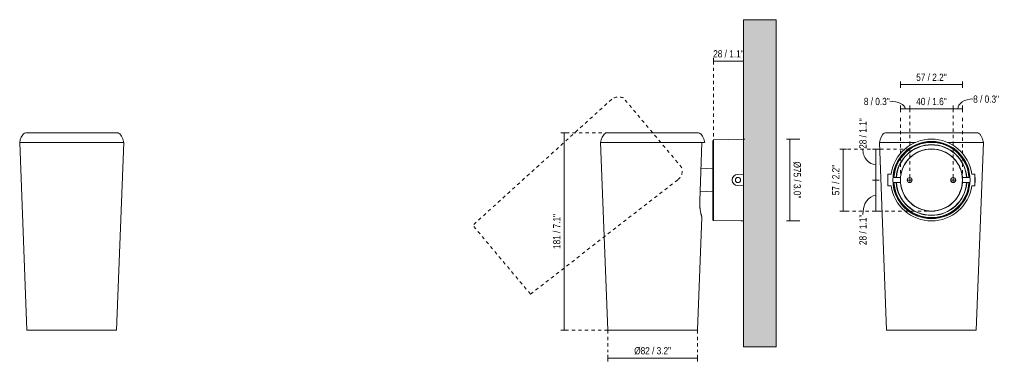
# Model space of a CAD drawing. Header units: millimetres. Extents: x -6624 to -5721, y -2226 to 450.
# Tile 2 of 2: x -6624 to -5721, y 130 to 450. Entities that reach past the tile are written whole.
import ezdxf

# ---------------------------------------------------------------- set-up
doc = ezdxf.new("R2010")
doc.units = ezdxf.units.MM
doc.linetypes.add('Dash', pattern=[6, 3, -3])
doc.linetypes.add('Hidden', pattern=[7.14375, 4.7625, -2.38125])
for name, color, linetype, lineweight in [('Cotas', 7, 'Continuous', 9), ('Cotas-3', 7, 'Continuous', 9), ('Lighthing Fixture Detail Wide Black', 7, 'Continuous', 20), ('Lighthing Fixture Dim Black SOL', 7, 'Continuous', 9), ('Luminarias', 7, 'Continuous', 20), ('Muros', 7, 'Continuous', 9)]:
    doc.layers.add(name, color=color, linetype=linetype, lineweight=lineweight)
doc.layers.add('Lighthing Fixture Dim Grey Dash', color=7, linetype='Dash', lineweight=9, true_color=0xd2d2d2)
doc.styles.add('Arial Narrow', font='ARIALN.TTF', dxfattribs={"height": 6.6})
doc.dimstyles.new('FARO_-_2_2mm_Arial_Narrow_mm_Inch_Left', dxfattribs={"dimscale": 304.8, "dimtxt": 6.754644, "dimasz": 0, "dimexe": 0.009843, "dimexo": 0.0625, "dimgap": 0.004921, "dimtad": 1, "dimdec": 0, "dimzin": 0, "dimdsep": 46, "dimtxsty": 'Arial Narrow', "dimblk1": 'NONE', "dimblk2": 'NONE', "dimsah": 1, "dimcen": 0.09, "dimadec": 0, "dimazin": 0, "dimtfac": 1, "dimtdec": 4, "dimtix": 1, "dimtmove": 0, "dimatfit": 3, "dimfxl": 0.009843, "dimfxlon": 1, "dimtvp": 1, "dimtolj": 1, "dimtzin": 0, "dimarcsym": 2})
doc.dimstyles.new('FARO_-_2_2mm_Arial_Narrow_mm_Inch_Left_1', dxfattribs={"dimscale": 304.8, "dimtxt": 6.754644, "dimasz": 0, "dimexe": 0.009843, "dimexo": 0.0625, "dimgap": 0.004921, "dimtad": 1, "dimdec": 0, "dimzin": 0, "dimdsep": 46, "dimtxsty": 'Arial Narrow', "dimblk1": 'NONE', "dimblk2": 'NONE', "dimsah": 1, "dimcen": 0.09, "dimadec": 0, "dimazin": 0, "dimtfac": 1, "dimtdec": 4, "dimtix": 1, "dimtmove": 1, "dimatfit": 3, "dimfxl": 0.009843, "dimfxlon": 1, "dimtvp": 1, "dimtolj": 1, "dimtzin": 0, "dimarcsym": 2})
doc.dimstyles.new('FARO_-_2_2mm_Arial_Narrow_mm_Inch_Left_2', dxfattribs={"dimscale": 304.8, "dimtxt": 6.754644, "dimasz": 0, "dimexe": 0.009843, "dimexo": 0.0625, "dimgap": 0.004921, "dimtad": 1, "dimdec": 0, "dimzin": 0, "dimdsep": 46, "dimtxsty": 'Arial Narrow', "dimblk1": 'NONE', "dimblk2": 'NONE', "dimsah": 1, "dimcen": 0.09, "dimadec": 0, "dimazin": 0, "dimtfac": 1, "dimtdec": 4, "dimtix": 1, "dimtmove": 1, "dimatfit": 3, "dimfxl": 0.009843, "dimfxlon": 1, "dimtvp": 1, "dimtolj": 1, "dimtzin": 0, "dimarcsym": 2})
doc.dimstyles.new('FARO_-_2_2mm_Arial_Narrow_mm_Inch_Left_3', dxfattribs={"dimscale": 304.8, "dimtxt": 6.754644, "dimasz": 0, "dimexe": 0.009843, "dimexo": 0.0625, "dimgap": 0.004921, "dimtad": 1, "dimdec": 0, "dimzin": 0, "dimdsep": 46, "dimtxsty": 'Arial Narrow', "dimblk1": 'NONE', "dimblk2": 'NONE', "dimsah": 1, "dimcen": 0.09, "dimadec": 0, "dimazin": 0, "dimtfac": 1, "dimtdec": 4, "dimtix": 1, "dimtmove": 1, "dimatfit": 3, "dimfxl": 0.009843, "dimfxlon": 1, "dimtvp": 1, "dimtolj": 1, "dimtzin": 0, "dimarcsym": 2})
doc.dimstyles.new('FARO_-_2_2mm_Arial_Narrow_mm_Inch_Right', dxfattribs={"dimscale": 304.8, "dimtxt": 6.754644, "dimasz": 0, "dimexe": 0.029528, "dimexo": 0.0625, "dimgap": 0.004921, "dimtad": 1, "dimdec": 0, "dimzin": 0, "dimdsep": 46, "dimtxsty": 'Arial Narrow', "dimblk1": 'NONE', "dimblk2": 'NONE', "dimsah": 1, "dimcen": 0.09, "dimadec": 0, "dimazin": 0, "dimtfac": 1, "dimtdec": 4, "dimtix": 1, "dimtmove": 0, "dimatfit": 3, "dimfxl": 0.009843, "dimfxlon": 1, "dimtvp": 1, "dimtolj": 1, "dimtzin": 0, "dimarcsym": 2})

# ---------------------------------------------------------------- blocks, each defined once
blk = doc.blocks.new('puk_85_projector - 43722 STAN White projector-529305-Alzado_PDF')
at = {"layer": 'Luminarias'}
for p, q in [((-6534.77, 346.3), (-6618.22, 346.3)), ((-6609.44, 346.37), (-6609.44, 346.3)), ((-6609.44, 346.37), (-6604.71, 346.37)), ((-6604.71, 346.37), (-6604.08, 346.37)), ((-6604.08, 346.3), (-6604.08, 346.37)), ((-6579.18, 346.37), (-6579.18, 346.3)), ((-6579.18, 346.37), (-6576.5, 346.37)), ((-6576.5, 346.37), (-6573.81, 346.37)), ((-6573.81, 346.3), (-6573.81, 346.37)), ((-6548.89, 346.37), (-6548.89, 346.3)), ((-6548.89, 346.37), (-6548.27, 346.37)), ((-6548.27, 346.37), (-6543.53, 346.37)), ((-6543.53, 346.3), (-6543.53, 346.37)), ((-6535.36, 346.3), (-6535.34, 346.3)), ((-6534.58, 346.3), (-6533.95, 346.18)), ((-6624.26, 337.31), (-6617.67, 165.31)), ((-6528.74, 337.31), (-6624.26, 337.31)), ((-6535.32, 165.31), (-6528.74, 337.31)), ((-6617.67, 165.31), (-6535.32, 165.31))]:
    blk.add_line(p, q, dxfattribs=at)
at = {"layer": 'Luminarias', "flags": 128}
for points in [[(-6624.26, 337.31), (-6623.71, 339.82), (-6622.76, 342.2), (-6621.42, 344.38), (-6620.75, 345.22)], [(-6620.75, 345.22), (-6619.86, 345.94), (-6618.76, 346.28), (-6618.41, 346.3)], [(-6534.58, 346.3), (-6534.8, 346.3), (-6535.44, 346.3), (-6536.52, 346.3), (-6538, 346.3), (-6539.88, 346.3), (-6542.14, 346.3), (-6544.76, 346.3), (-6547.7, 346.3), (-6550.94, 346.3), (-6554.44, 346.3), (-6558.18, 346.3), (-6562.1, 346.3), (-6566.17, 346.3), (-6570.34, 346.3), (-6574.59, 346.3), (-6578.85, 346.3), (-6583.08, 346.3), (-6587.25, 346.3), (-6591.31, 346.3), (-6595.21, 346.3), (-6598.92, 346.3), (-6602.4, 346.3), (-6605.61, 346.3), (-6608.52, 346.3), (-6611.1, 346.3), (-6613.32, 346.3), (-6615.16, 346.3), (-6616.61, 346.3), (-6617.63, 346.3), (-6618.24, 346.3), (-6618.41, 346.3)], [(-6618.41, 346.3), (-6618.19, 346.3), (-6618.06, 346.3)], [(-6534.96, 346.3), (-6534.76, 346.3), (-6534.58, 346.3)], [(-6533.85, 346.16), (-6533.45, 346.09), (-6532.48, 345.47), (-6532.24, 345.22)], [(-6532.24, 345.22), (-6530.75, 343.14), (-6529.63, 340.83), (-6528.91, 338.37), (-6528.74, 337.31)]]:
    blk.add_lwpolyline(points, dxfattribs=at)
blk = doc.blocks.new('puk_85_projector - 43722 STAN White projector-529305-Lateral_PDF')
at = {"layer": 'Luminarias'}
for p, q in [((-3332.24, 346.3), (-3373.96, 346.3)), ((-3372.86, 346.37), (-3372.86, 346.3)), ((-3372.86, 346.37), (-3367.49, 346.37)), ((-3367.49, 346.3), (-3367.49, 346.37)), ((-3290.51, 346.3), (-3332.24, 346.3)), ((-3311.75, 346.37), (-3311.75, 346.3)), ((-3311.75, 346.37), (-3307.34, 346.37)), ((-3307.34, 346.37), (-3306.38, 346.37)), ((-3306.38, 346.3), (-3306.38, 346.37)), ((-3306.38, 346.37), (-3306.37, 346.37)), ((-3380, 337.31), (-3373.41, 165.31)), ((-3332.24, 337.31), (-3380, 337.31)), ((-3287.21, 337.31), (-3332.24, 337.31)), ((-3284.51, 337.31), (-3287.21, 337.31)), ((-3248.96, 340.49), (-3276.47, 340.01)), ((-3276.47, 265.99), (-3276.47, 340.01)), ((-3276.96, 313.87), (-3288.04, 313.29)), ((-3248.96, 308.4), (-3254.24, 308.13)), ((-3288.75, 292.75), (-3276.96, 292.13)), ((-3254.24, 297.87), (-3248.96, 297.6)), ((-3291.06, 165.31), (-3287.09, 269.03)), ((-3276.47, 265.99), (-3276.7, 266.18)), ((-3276.47, 265.99), (-3248.96, 265.51)), ((-3373.41, 165.31), (-3332.24, 165.31)), ((-3332.24, 165.31), (-3291.06, 165.31))]:
    blk.add_line(p, q, dxfattribs=at)
at = {"layer": 'Luminarias', "flags": 128}
for points in [[(-3380, 337.31), (-3379.45, 339.82), (-3378.5, 342.2), (-3377.16, 344.38), (-3376.49, 345.22)], [(-3376.49, 345.22), (-3375.6, 345.94), (-3374.5, 346.28), (-3374.15, 346.3)], [(-3332.24, 346.3), (-3336.49, 346.3), (-3340.7, 346.3), (-3344.82, 346.3), (-3348.82, 346.3), (-3352.64, 346.3), (-3356.25, 346.3), (-3359.61, 346.3), (-3362.69, 346.3), (-3365.46, 346.3), (-3367.88, 346.3), (-3369.94, 346.3), (-3371.6, 346.3), (-3372.86, 346.3), (-3373.7, 346.3), (-3374.11, 346.3), (-3374.15, 346.3)], [(-3374.15, 346.3), (-3373.93, 346.3), (-3373.29, 346.3), (-3373.16, 346.3)], [(-3367.16, 346.3), (-3366.59, 346.3), (-3363.97, 346.3), (-3361.03, 346.3), (-3357.79, 346.3), (-3354.29, 346.3), (-3350.55, 346.3), (-3346.63, 346.3), (-3342.56, 346.3), (-3338.39, 346.3), (-3334.15, 346.3), (-3332.24, 346.3)], [(-3332.24, 346.3), (-3327.98, 346.3), (-3323.77, 346.3), (-3319.65, 346.3), (-3315.65, 346.3), (-3312.1, 346.3)], [(-3290.32, 346.3), (-3290.54, 346.3), (-3291.18, 346.3), (-3292.26, 346.3), (-3293.74, 346.3), (-3295.62, 346.3), (-3297.88, 346.3), (-3300.5, 346.3), (-3303.44, 346.3), (-3306.68, 346.3), (-3310.18, 346.3), (-3313.92, 346.3), (-3317.84, 346.3), (-3321.91, 346.3), (-3326.08, 346.3), (-3330.32, 346.3), (-3332.24, 346.3)], [(-3306.1, 346.3), (-3304.86, 346.3), (-3301.78, 346.3), (-3299.01, 346.3), (-3296.59, 346.3), (-3294.54, 346.3), (-3292.87, 346.3), (-3291.61, 346.3), (-3290.77, 346.3), (-3290.36, 346.3), (-3290.32, 346.3)], [(-3290.32, 346.3), (-3289.19, 346.09), (-3288.22, 345.47), (-3287.98, 345.22)], [(-3287.98, 345.22), (-3286.49, 343.14), (-3285.37, 340.83), (-3284.65, 338.37), (-3284.48, 337.31)], [(-3289.05, 284.02), (-3288.13, 310.67), (-3287.21, 337.31)], [(-3276.96, 339.36), (-3276.96, 339.15), (-3276.96, 338.5), (-3276.96, 337.43), (-3276.96, 335.95), (-3276.96, 334.08), (-3276.96, 331.84), (-3276.96, 329.25), (-3276.96, 326.35), (-3276.96, 323.18), (-3276.96, 319.76), (-3276.96, 316.15), (-3276.96, 312.38), (-3276.96, 308.49), (-3276.96, 304.54), (-3276.96, 300.58), (-3276.96, 296.64), (-3276.96, 292.77), (-3276.96, 289.03), (-3276.96, 285.46), (-3276.96, 282.09), (-3276.96, 278.98), (-3276.96, 276.15), (-3276.96, 273.63), (-3276.96, 271.47), (-3276.96, 269.69), (-3276.96, 268.3), (-3276.96, 267.32), (-3276.96, 266.77), (-3276.96, 266.64)], [(-3276.8, 339.74), (-3276.75, 339.84), (-3276.47, 340.01)], [(-3276.72, 266.19), (-3276.88, 266.32), (-3276.9, 266.39)]]:
    blk.add_lwpolyline(points, dxfattribs=at)
at = {"layer": 'Luminarias'}
for centre, radius, start, end in [((-3254.24, 303), 5.13, 90, 270), ((-3253.95, 303), 2.38, 0, 180), ((-3253.95, 303), 2.38, 180, 0)]:
    blk.add_arc(centre, radius, start, end, dxfattribs=at)
for points, knots in [([(-3255.82, 307.88), (-3255.88, 307.86), (-3256.03, 307.81), (-3256.18, 307.75), (-3256.27, 307.71)], [0.09986388, 0.09986388, 0.09986388, 0.09986388, 0.11111111, 0.12977578, 0.12977578, 0.12977578, 0.12977578]), ([(-3259.25, 304.07), (-3259.26, 304.01), (-3259.29, 303.85), (-3259.32, 303.69), (-3259.33, 303.59)], [0.43323098, 0.43323098, 0.43323098, 0.43323098, 0.44444444, 0.46307232, 0.46307232, 0.46307232, 0.46307232]), ([(-3259.33, 302.41), (-3259.32, 302.31), (-3259.29, 302.15), (-3259.26, 301.99), (-3259.25, 301.93)], [0.53693646, 0.53693646, 0.53693646, 0.53693646, 0.55555556, 0.56678874, 0.56678874, 0.56678874, 0.56678874]), ([(-3257.3, 307.11), (-3257.38, 307.05), (-3257.5, 306.96), (-3257.62, 306.85), (-3257.67, 306.81)], [0.20355691, 0.20355691, 0.20355691, 0.20355691, 0.22222222, 0.23348298, 0.23348298, 0.23348298, 0.23348298]), ([(-3257.67, 299.19), (-3257.63, 299.15), (-3257.5, 299.05), (-3257.38, 298.95), (-3257.3, 298.89)], [0.76654802, 0.76654802, 0.76654802, 0.76654802, 0.77777778, 0.79641082, 0.79641082, 0.79641082, 0.79641082]), ([(-3256.27, 298.29), (-3256.18, 298.25), (-3256.03, 298.19), (-3255.88, 298.14), (-3255.82, 298.12)], [0.87027405, 0.87027405, 0.87027405, 0.87027405, 0.88888889, 0.90013972, 0.90013972, 0.90013972, 0.90013972]), ([(-3287.1, 269.02), (-3287.1, 269.02), (-3287.12, 269.14), (-3287.23, 269.52), (-3287.35, 269.91), (-3287.49, 270.42), (-3287.64, 271.02), (-3287.8, 271.72), (-3288, 272.52), (-3288.19, 273.4), (-3288.36, 274.36), (-3288.53, 275.4), (-3288.7, 276.5), (-3288.85, 277.65), (-3288.99, 279.27), (-3289.08, 281.39), (-3289.07, 283.14), (-3289.05, 284.02)], [-0.5, -0.5, -0.5, -0.5, -0.4444444, -0.4166667, -0.3888889, -0.3611111, -0.3333333, -0.3055556, -0.2777778, -0.25, -0.2222222, -0.1944444, -0.1666667, -0.1388889, -0.1111111, -0.0555556, 0, 0, 0, 0])]:
    blk.add_open_spline(points, degree=3, knots=knots, dxfattribs=at)
blk.add_open_spline([(-3287.1, 269.05), (-3287.1, 269.03), (-3287.1, 269.02), (-3287.1, 269.02)], degree=3, dxfattribs=at)
blk = doc.blocks.new('puk_85_projector - 43722 STAN White projector-529305-Alzado_PDF Fixing')
at = {"layer": 'Luminarias', "color": 254, "lineweight": 9, "true_color": 0xeaeaea}
for p, q in [((6618.22, 346.3), (6534.77, 346.3)), ((6543.53, 346.37), (6543.53, 346.3)), ((6543.53, 346.37), (6544.16, 346.37)), ((6544.16, 346.37), (6548.89, 346.37)), ((6548.89, 346.3), (6548.89, 346.37)), ((6573.81, 346.37), (6573.81, 346.3)), ((6573.81, 346.37), (6576.5, 346.37)), ((6576.5, 346.37), (6579.18, 346.37)), ((6579.18, 346.3), (6579.18, 346.37)), ((6604.08, 346.37), (6604.08, 346.3)), ((6604.08, 346.37), (6608.81, 346.37)), ((6608.81, 346.37), (6609.44, 346.37)), ((6609.44, 346.3), (6609.44, 346.37)), ((6618.41, 346.3), (6619, 346.19)), ((6528.74, 337.31), (6535.32, 165.31)), ((6560.57, 337.31), (6528.74, 337.31)), ((6561.48, 337.31), (6560.57, 337.31)), ((6560.57, 336.92), (6560.57, 337.31)), ((6592.43, 337.31), (6591.51, 337.31)), ((6592.43, 337.31), (6592.42, 336.92)), ((6624.26, 337.31), (6592.43, 337.31)), ((6617.67, 165.31), (6624.26, 337.31)), ((6536.6, 297.6), (6536.6, 308.4)), ((6536.6, 308.4), (6539.4, 308.4)), ((6616.39, 308.4), (6613.59, 308.4)), ((6616.39, 297.6), (6616.39, 308.4)), ((6536.6, 305.38), (6536.36, 305.38)), ((6536.36, 303), (6536.36, 305.38)), ((6536.36, 300.62), (6536.36, 303)), ((6536.36, 300.62), (6536.6, 300.62)), ((6548.09, 305.38), (6541.22, 305.38)), ((6541.22, 300.62), (6548.09, 300.62)), ((6611.77, 305.38), (6604.91, 305.38)), ((6604.91, 300.62), (6611.77, 300.62)), ((6616.63, 305.38), (6616.39, 305.38)), ((6616.39, 300.62), (6616.63, 300.62)), ((6616.63, 303), (6616.63, 305.38)), ((6616.63, 300.62), (6616.63, 303)), ((6539.4, 297.6), (6536.6, 297.6)), ((6613.59, 297.6), (6616.39, 297.6)), ((6535.32, 165.31), (6617.67, 165.31))]:
    blk.add_line(p, q, dxfattribs=at)
at = {"layer": 'Luminarias', "color": 254, "lineweight": 9, "true_color": 0xeaeaea, "flags": 128}
for points in [[(6528.74, 337.31), (6529.28, 339.82), (6530.23, 342.2), (6531.57, 344.38), (6532.24, 345.22)], [(6532.24, 345.22), (6533.14, 345.94), (6534.23, 346.28), (6534.58, 346.3)], [(6534.58, 346.3), (6534.8, 346.3), (6534.94, 346.3)], [(6618.41, 346.3), (6618.19, 346.3), (6617.55, 346.3), (6616.48, 346.3), (6614.99, 346.3), (6613.11, 346.3), (6610.85, 346.3), (6608.23, 346.3), (6605.29, 346.3), (6602.05, 346.3), (6598.55, 346.3), (6594.81, 346.3), (6590.89, 346.3), (6586.82, 346.3), (6582.65, 346.3), (6578.41, 346.3), (6574.15, 346.3), (6569.91, 346.3), (6565.74, 346.3), (6561.69, 346.3), (6557.78, 346.3), (6554.07, 346.3), (6550.59, 346.3), (6547.38, 346.3), (6544.47, 346.3), (6541.89, 346.3), (6539.67, 346.3), (6537.83, 346.3), (6536.39, 346.3), (6535.36, 346.3), (6534.76, 346.3), (6534.58, 346.3)], [(6618.03, 346.3), (6618.24, 346.3), (6618.41, 346.3)], [(6619.14, 346.16), (6619.54, 346.09), (6620.51, 345.47), (6620.75, 345.22)], [(6620.75, 345.22), (6622.24, 343.14), (6623.36, 340.83), (6624.08, 338.37), (6624.26, 337.31)]]:
    blk.add_lwpolyline(points, dxfattribs=at)
at = {"layer": 'Luminarias', "color": 254, "lineweight": 9, "true_color": 0xeaeaea}
for radius, start, end in [(37.49, 90, 171.71226), (35.45, 90, 270), (35.03, 90, 176.10217), (34.48, 90, 176.03936), (32.5, 90, 175.79865), (32.26, 90, 175.76459), (37.49, 8.28774, 90), (35.45, 270, 90), (35.03, 3.89783, 90), (34.48, 3.96064, 90), (32.5, 4.20135, 90), (32.26, 4.23541, 90), (28.54, 90, 175.39632), (28.43, 125.04563, 126), (28.43, 114, 115.03237), (28.43, 100.06124, 110.01173), (28.43, 95.06462, 96), (28.54, 4.60368, 90), (28.43, 84, 84.93538), (28.43, 69.98827, 79.93876), (28.43, 64.96763, 66), (28.43, 54, 54.95437), (28.43, 144, 144.98702), (28.43, 130.06544, 139.93456), (28.43, 40.06544, 49.93456), (28.43, 35.01298, 36), (28.43, 159.98827, 169.97667), (28.43, 154.96763, 156), (28.43, 24, 25.03237), (28.43, 10.02333, 20.01173), (35.03, 183.89783, 270), (34.48, 183.96064, 270), (32.5, 184.20135, 270), (32.26, 184.23541, 270), (28.54, 184.60368, 270), (28.43, 174, 175.01038), (28.43, 184.98962, 186), (28.54, 270, 355.39632), (35.03, 270, 356.10217), (32.26, 270, 355.76459), (32.5, 270, 355.79865), (34.48, 270, 356.03936), (28.43, 4.98962, 6), (28.43, 354, 355.01038), (37.49, 188.28774, 270), (28.43, 190.02333, 200.01173), (28.43, 204, 205.03237), (37.49, 270, 351.71226), (28.43, 334.96763, 336), (28.43, 339.98827, 349.97667), (28.43, 215.01298, 216), (28.43, 220.06544, 229.93456), (28.43, 310.06544, 319.93456), (28.43, 324, 324.98702), (28.43, 234, 234.98702), (28.43, 244.96763, 246), (28.43, 249.98827, 259.93876), (28.43, 264, 264.93538), (28.43, 275.06462, 276), (28.43, 280.06124, 290.01173), (28.43, 294, 295.03237), (28.43, 305.01298, 306)]:
    blk.add_arc((6576.5, 303), radius, start, end, dxfattribs=at)
blk = doc.blocks.new('DIMBLOCK1-Lateral_PDF')
at = {"layer": 'Cotas-3', "color": 251, "true_color": 0x5b5b5b}
for p, q in [((-5917.3, 340.49), (-5920.3, 340.49)), ((-5917.3, 340.49), (-5917.3, 265.51)), ((-5917.3, 340.49), (-5908.3, 340.49)), ((-5917.3, 265.51), (-5920.3, 265.51)), ((-5917.3, 265.51), (-5908.3, 265.51))]:
    blk.add_line(p, q, dxfattribs=at)
at = {"layer": 'Cotas-3', "color": 0, "insert": (-5907.27, 319.94), "char_height": 6.6, "width": 40.6565, "attachment_point": 1, "rotation": 270, "line_spacing_factor": 0.974696, "style": 'Arial Narrow'}
blk.add_mtext('Ø75 / 3.0"', dxfattribs=at)
blk = doc.blocks.new('_None')
blk = doc.blocks.new('DIMBLOCK2-Lateral_PDF')
at = {"layer": 'Cotas-3', "color": 251, "true_color": 0x5b5b5b}
for p, q in [((-5987.51, 412.01), (-5987.51, 415.01)), ((-5960.01, 412.01), (-5987.51, 412.01)), ((-5987.51, 412.01), (-5987.51, 409.01)), ((-5960.01, 412.01), (-5960.01, 415.01)), ((-5960.01, 412.01), (-5960.01, 409.01))]:
    blk.add_line(p, q, dxfattribs=at)
at = {"layer": 'Cotas-3', "color": 0, "insert": (-5987.75, 422.04), "char_height": 6.6, "width": 33.5802, "attachment_point": 1, "line_spacing_factor": 0.974696, "style": 'Arial Narrow'}
blk.add_mtext('28 / 1.1"', dxfattribs=at)
blk = doc.blocks.new('DIMBLOCK3-Lateral_PDF')
at = {"layer": 'Cotas-3', "color": 251, "true_color": 0x5b5b5b}
for p, q in [((-6084.46, 139.78), (-6084.46, 142.78)), ((-6084.46, 139.78), (-6002.11, 139.78)), ((-6084.46, 139.78), (-6084.46, 136.78)), ((-6002.11, 139.78), (-6002.11, 142.78)), ((-6002.11, 139.78), (-6002.11, 136.78))]:
    blk.add_line(p, q, dxfattribs=at)
at = {"layer": 'Cotas-3', "color": 0, "insert": (-6060.22, 149.81), "char_height": 6.6, "width": 40.6565, "attachment_point": 1, "line_spacing_factor": 0.974696, "style": 'Arial Narrow'}
blk.add_mtext('Ø82 / 3.2"', dxfattribs=at)
blk = doc.blocks.new('DIMBLOCK4-Lateral_PDF')
at = {"layer": 'Cotas-3', "color": 251, "true_color": 0x5b5b5b}
for p, q in [((-6124.65, 346.37), (-6127.65, 346.37)), ((-6124.65, 346.37), (-6124.65, 165.31)), ((-6124.65, 346.37), (-6121.65, 346.37)), ((-6124.65, 165.31), (-6127.65, 165.31)), ((-6124.65, 165.31), (-6121.65, 165.31))]:
    blk.add_line(p, q, dxfattribs=at)
at = {"layer": 'Cotas-3', "color": 0, "insert": (-6134.68, 239.76), "char_height": 6.6, "width": 38.598, "attachment_point": 1, "rotation": 90, "line_spacing_factor": 0.974696, "style": 'Arial Narrow'}
blk.add_mtext('181 / 7.1"', dxfattribs=at)
blk = doc.blocks.new('DIMBLOCK5-Alzado_PDF Fixing')
at = {"layer": 'Cotas-3', "color": 251, "true_color": 0x5b5b5b}
for p, q in [((-5838.51, 331.43), (-5841.51, 331.43)), ((-5838.51, 331.43), (-5838.51, 303)), ((-5838.51, 331.43), (-5835.51, 331.43)), ((-5838.51, 303), (-5841.51, 303))]:
    blk.add_line(p, q, dxfattribs=at)
at = {"layer": 'Cotas-3', "color": 251, "linetype": 'Hidden', "true_color": 0x5b5b5b}
blk.add_line((-5838.51, 303), (-5835.51, 303), dxfattribs=at)
at = {"layer": 'Cotas-3', "color": 251, "true_color": 0x5b5b5b}
blk.add_ellipse((-5838.51, 331.62), major_axis=(0, 14.4), ratio=0.828947, start_param=1.570796, end_param=3.141593, dxfattribs=at)
at = {"layer": 'Cotas-3', "color": 0, "insert": (-5853.62, 331.62), "char_height": 6.6, "width": 33.5802, "attachment_point": 1, "rotation": 90, "line_spacing_factor": 0.974696, "style": 'Arial Narrow'}
blk.add_mtext('28 / 1.1"', dxfattribs=at)
blk = doc.blocks.new('DIMBLOCK6-Alzado_PDF Fixing')
at = {"layer": 'Cotas-3', "color": 251, "true_color": 0x5b5b5b}
for p, q in [((-5838.51, 303), (-5841.51, 303)), ((-5838.51, 303), (-5838.51, 274.57)), ((-5838.51, 274.57), (-5841.51, 274.57)), ((-5838.51, 274.57), (-5835.51, 274.57))]:
    blk.add_line(p, q, dxfattribs=at)
at = {"layer": 'Cotas-3', "color": 251, "linetype": 'Hidden', "true_color": 0x5b5b5b}
blk.add_line((-5838.51, 303), (-5835.51, 303), dxfattribs=at)
at = {"layer": 'Cotas-3', "color": 251, "true_color": 0x5b5b5b}
blk.add_ellipse((-5838.51, 271.37), major_axis=(0, 17.41), ratio=0.685535, start_param=0, end_param=1.570796, dxfattribs=at)
at = {"layer": 'Cotas-3', "color": 0, "insert": (-5853.62, 243.39), "char_height": 6.6, "width": 33.5802, "attachment_point": 1, "rotation": 90, "line_spacing_factor": 0.974696, "style": 'Arial Narrow'}
blk.add_mtext('28 / 1.1"', dxfattribs=at)
blk = doc.blocks.new('DIMBLOCK7-Alzado_PDF Fixing')
at = {"layer": 'Cotas-3', "color": 251, "true_color": 0x5b5b5b}
for p, q in [((-5868.51, 331.43), (-5871.51, 331.43)), ((-5868.51, 331.43), (-5868.51, 274.57)), ((-5868.51, 331.43), (-5865.51, 331.43)), ((-5868.51, 274.57), (-5871.51, 274.57)), ((-5868.51, 274.57), (-5865.51, 274.57))]:
    blk.add_line(p, q, dxfattribs=at)
at = {"layer": 'Cotas-3', "color": 0, "insert": (-5878.54, 289.01), "char_height": 6.6, "width": 33.5802, "attachment_point": 1, "rotation": 90, "line_spacing_factor": 0.974696, "style": 'Arial Narrow'}
blk.add_mtext('57 / 2.2"', dxfattribs=at)
blk = doc.blocks.new('DIMBLOCK8-Alzado_PDF Fixing')
at = {"layer": 'Cotas-3', "color": 251, "true_color": 0x5b5b5b}
for p, q in [((-5815.83, 390.49), (-5815.83, 393.49)), ((-5815.83, 390.49), (-5758.97, 390.49)), ((-5815.83, 390.49), (-5815.83, 387.49)), ((-5758.97, 390.49), (-5758.97, 393.49)), ((-5758.97, 390.49), (-5758.97, 387.49))]:
    blk.add_line(p, q, dxfattribs=at)
at = {"layer": 'Cotas-3', "color": 0, "insert": (-5801.39, 400.52), "char_height": 6.6, "width": 33.5802, "attachment_point": 1, "line_spacing_factor": 0.974696, "style": 'Arial Narrow'}
blk.add_mtext('57 / 2.2"', dxfattribs=at)
blk = doc.blocks.new('DIMBLOCK9-Alzado_PDF Fixing')
at = {"layer": 'Cotas-3', "color": 251, "true_color": 0x5b5b5b}
for p, q in [((-5815.83, 368.31), (-5815.83, 371.31)), ((-5807.38, 368.31), (-5807.38, 371.31)), ((-5815.83, 368.31), (-5807.38, 368.31)), ((-5815.83, 368.31), (-5815.83, 365.31)), ((-5807.38, 368.31), (-5807.38, 365.31))]:
    blk.add_line(p, q, dxfattribs=at)
blk.add_ellipse((-5825.65, 368.31), major_axis=(14.05, 0), ratio=0.488415, start_param=0, end_param=1.570796, dxfattribs=at)
at = {"layer": 'Cotas-3', "color": 0, "insert": (-5849.45, 378.33), "char_height": 6.6, "width": 28.5625, "attachment_point": 1, "line_spacing_factor": 0.974696, "style": 'Arial Narrow'}
blk.add_mtext('8 / 0.3"', dxfattribs=at)
blk = doc.blocks.new('DIMBLOCK10-Alzado_PDF Fixing')
at = {"layer": 'Cotas-3', "color": 251, "true_color": 0x5b5b5b}
for p, q in [((-5807.38, 368.31), (-5807.38, 371.31)), ((-5767.42, 368.31), (-5767.42, 371.31)), ((-5807.38, 368.31), (-5767.42, 368.31)), ((-5807.38, 368.31), (-5807.38, 365.31)), ((-5767.42, 368.31), (-5767.42, 365.31))]:
    blk.add_line(p, q, dxfattribs=at)
at = {"layer": 'Cotas-3', "color": 0, "insert": (-5801.39, 378.33), "char_height": 6.6, "width": 33.5802, "attachment_point": 1, "line_spacing_factor": 0.974696, "style": 'Arial Narrow'}
blk.add_mtext('40 / 1.6"', dxfattribs=at)
blk = doc.blocks.new('DIMBLOCK11-Alzado_PDF Fixing')
at = {"layer": 'Cotas-3', "color": 251, "true_color": 0x5b5b5b}
for p, q in [((-5767.42, 368.31), (-5767.42, 371.31)), ((-5758.97, 368.31), (-5758.97, 371.31)), ((-5767.42, 368.31), (-5758.97, 368.31)), ((-5767.42, 368.31), (-5767.42, 365.31)), ((-5758.97, 368.31), (-5758.97, 365.31))]:
    blk.add_line(p, q, dxfattribs=at)
blk.add_ellipse((-5749.1, 368.31), major_axis=(14.1, 0), ratio=0.639465, start_param=1.570796, end_param=3.141593, dxfattribs=at)
at = {"layer": 'Cotas-3', "color": 0, "insert": (-5749.1, 380.49), "char_height": 6.6, "width": 28.5625, "attachment_point": 1, "line_spacing_factor": 0.974696, "style": 'Arial Narrow'}
blk.add_mtext('8 / 0.3"', dxfattribs=at)

msp = doc.modelspace()

# ---------------------------------------------------------------- hatches: boundary and pattern name
at = {"layer": 'Muros', "true_color": 0xf7f7f7}
msp.add_hatch(color=7, dxfattribs=at).paths.add_polyline_path([(-5960.01, 150), (-5930.01, 150), (-5930.01, 450), (-5960.01, 450), (-5960.01, 206.57)])

# ---------------------------------------------------------------- linework, layer by layer
at = {"layer": 'Lighthing Fixture Detail Wide Black'}
for centre, radius, start, end in [((-5787.4, 303), 28.43, 90, 270), ((-5787.4, 303), 28.43, 270, 90), ((-5807.38, 303), 2.3, 90, 270), ((-5807.38, 303), 2.3, 270, 90), ((-5767.42, 303), 2.3, 90, 270), ((-5767.42, 303), 2.3, 270, 90)]:
    msp.add_arc(centre, radius, start, end, dxfattribs=at)
at = {"layer": 'Lighthing Fixture Dim Black SOL'}
for p, q in [((-5805.08, 303), (-5809.68, 303)), ((-5807.38, 305.3), (-5807.38, 300.7)), ((-5765.12, 303), (-5769.72, 303)), ((-5767.42, 305.3), (-5767.42, 300.7))]:
    msp.add_line(p, q, dxfattribs=at)
at = {"layer": 'Lighthing Fixture Dim Grey Dash'}
for p, q in [((-5987.51, 412.01), (-5987.51, 340.49)), ((-6080.86, 377.11), (-6208.39, 261.5)), ((-6016.46, 314.33), (-6070.1, 378.26)), ((-5815.83, 302.99), (-5815.83, 362.99)), ((-5807.38, 305.3), (-5807.38, 368.25)), ((-5767.42, 305.3), (-5767.42, 370.3)), ((-5758.97, 302.99), (-5758.97, 362.99)), ((-5960.01, 345.49), (-5960.01, 360.49)), ((-6083.9, 346.37), (-6124.46, 346.37)), ((-5958.54, 340.49), (-5960.01, 340.49)), ((-5807.38, 331.43), (-5864.95, 331.43)), ((-6155.46, 198.42), (-6020.13, 303.38)), ((-5784.95, 274.57), (-5864.95, 274.57)), ((-5960.01, 265.51), (-5962.47, 265.51)), ((-6155.46, 198.42), (-6208.39, 261.5)), ((-6084.46, 165.31), (-6124.46, 165.31)), ((-6084.46, 165.31), (-6084.46, 145.31)), ((-6002.11, 165.31), (-6002.11, 145.31))]:
    msp.add_line(p, q, dxfattribs=at)
for centre, radius, start, end in [((-6074.5, 368.5), 10.7, 65.71984, 126.47149), ((-6026.5, 311.6), 10.41, 307.79539, 15.23064)]:
    msp.add_arc(centre, radius, start, end, dxfattribs=at)
at = {"layer": 'Muros', "color": 253, "true_color": 0xaaaaaa}
for p, q in [((-5960.01, 150), (-5960.01, 450)), ((-5930.01, 450), (-5960.01, 450)), ((-5930.01, 450), (-5930.01, 150)), ((-5930.01, 150), (-5960.01, 150))]:
    msp.add_line(p, q, dxfattribs=at)

# ---------------------------------------------------------------- block references
at = {"layer": 'Luminarias'}
for name, p in [('puk_85_projector - 43722 STAN White projector-529305-Alzado_PDF', (0, 0)), ('puk_85_projector - 43722 STAN White projector-529305-Lateral_PDF', (-2711.05, 0))]:
    msp.add_blockref(name, p, dxfattribs=at)
at = {"layer": 'Luminarias', "color": 254, "lineweight": 9, "true_color": 0xeaeaea}
msp.add_blockref('puk_85_projector - 43722 STAN White projector-529305-Alzado_PDF Fixing', (-12363.89, 0), dxfattribs=at)

# ---------------------------------------------------------------- dimensions: what is measured, and where the dimension line sits
at = {"layer": 'Cotas', "color": 251, "true_color": 0x5b5b5b}
for base, p1, p2, override, picture, middle in [((-5987.5148, 412.0092), (-5960.0055, 409.0092), (-5987.5148, 409.0092), {"dimpost": '<>', "dimfxl": 27.509314}, 'DIMBLOCK2-Lateral_PDF', (-5973.7602, 417.7817)), ((-5758.97, 390.49), (-5815.83, 387.49), (-5758.97, 387.49), {"dimpost": '<>', "dimfxl": 56.860353}, 'DIMBLOCK8-Alzado_PDF Fixing', (-5787.4, 396.26)), ((-5767.42, 368.31), (-5807.38, 365.31), (-5767.42, 365.31), {"dimpost": '<>', "dimfxl": 39.954948}, 'DIMBLOCK10-Alzado_PDF Fixing', (-5787.4, 374.08))]:
    dim = msp.add_linear_dim(base=base, p1=p1, p2=p2, dimstyle='FARO_-_2_2mm_Arial_Narrow_mm_Inch_Left', override=override, dxfattribs=at)
    dim.commit()
    dim.dimension.update_dxf_attribs({"geometry": picture, "text_midpoint": middle})
for base, p1, p2, picture, middle in [((-5758.97, 368.31), (-5767.42, 365.31), (-5758.97, 365.31), 'DIMBLOCK11-Alzado_PDF Fixing', (-5734.82, 376.09)), ((-5807.38, 368.31), (-5815.83, 365.31), (-5807.38, 365.31), 'DIMBLOCK9-Alzado_PDF Fixing', (-5835.17, 373.93))]:
    dim = msp.add_linear_dim(base=base, p1=p1, p2=p2, dimstyle='FARO_-_2_2mm_Arial_Narrow_mm_Inch_Left_3', override={"dimpost": '<>', "dimfxl": 8.452703}, dxfattribs=at)
    dim.commit()
    dim.dimension.update_dxf_attribs({"geometry": picture, "text_midpoint": middle, "dimtype": 160})
for base, p1, p2, dimstyle, picture, middle in [((-5838.51, 303), (-5841.51, 331.43), (-5835.51, 303), 'FARO_-_2_2mm_Arial_Narrow_mm_Inch_Left_1', 'DIMBLOCK5-Alzado_PDF Fixing', (-5849.22, 348.41)), ((-5838.51, 274.57), (-5835.51, 303), (-5841.51, 274.57), 'FARO_-_2_2mm_Arial_Narrow_mm_Inch_Left_2', 'DIMBLOCK6-Alzado_PDF Fixing', (-5849.22, 260.18))]:
    dim = msp.add_linear_dim(base=base, p1=p1, p2=p2, angle=90, dimstyle=dimstyle, override={"dimpost": '<>', "dimfxl": 29.056413}, dxfattribs=at)
    dim.commit()
    dim.dimension.update_dxf_attribs({"geometry": picture, "text_midpoint": middle, "dimtype": 160, "text_rotation": 90})
for base, p1, p2, override, picture, middle in [((-6124.65, 165.31), (-6121.65, 346.37), (-6121.65, 165.31), {"dimpost": '<>', "dimfxl": 181.062693}, 'DIMBLOCK4-Lateral_PDF', (-6130.42, 255.84)), ((-5868.51, 274.57), (-5865.51, 331.43), (-5865.51, 274.57), {"dimpost": '<>', "dimfxl": 56.860359}, 'DIMBLOCK7-Alzado_PDF Fixing', (-5874.29, 303))]:
    dim = msp.add_linear_dim(base=base, p1=p1, p2=p2, angle=90, dimstyle='FARO_-_2_2mm_Arial_Narrow_mm_Inch_Left', override=override, dxfattribs=at)
    dim.commit()
    dim.dimension.update_dxf_attribs({"geometry": picture, "text_midpoint": middle})
dim = msp.add_linear_dim(base=(-5917.3, 265.51), p1=(-5920.3, 340.49), p2=(-5920.3, 265.51), angle=90, text='Ø<>', dimstyle='FARO_-_2_2mm_Arial_Narrow_mm_Inch_Right', override={"dimtad": 4, "dimpost": '<>', "dimfxl": 74.977484}, dxfattribs=at)
dim.commit()
dim.dimension.update_dxf_attribs({"geometry": 'DIMBLOCK1-Lateral_PDF', "text_midpoint": (-5911.46, 303)})
dim = msp.add_linear_dim(base=(-6002.11, 139.78), p1=(-6084.46, 142.78), p2=(-6002.11, 142.78), text='Ø<>', dimstyle='FARO_-_2_2mm_Arial_Narrow_mm_Inch_Left', override={"dimpost": '<>', "dimfxl": 82.349887}, dxfattribs=at)
dim.commit()
dim.dimension.update_dxf_attribs({"geometry": 'DIMBLOCK3-Lateral_PDF', "text_midpoint": (-6043.28, 145.62)})

doc.saveas('drawing.dxf')
